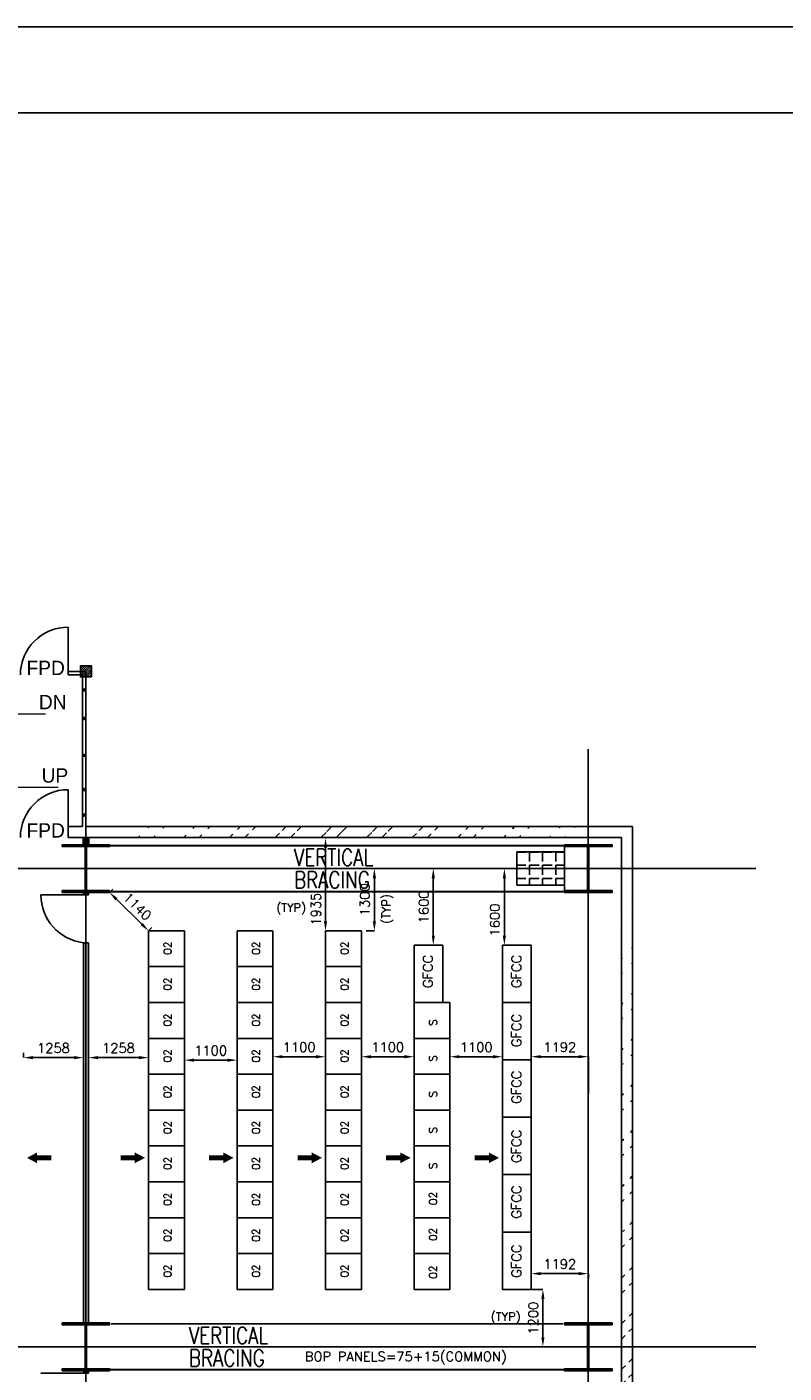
# Model space of a CAD drawing. Extents: x 361682 to 759535, y 756798 to 1113679.
# Tile 53 of 80: x 576693 to 592518, y 984009 to 1012161. Entities that reach past the tile are written whole.
import ezdxf

# ---------------------------------------------------------------- set-up
doc = ezdxf.new("R2010")
doc.units = 0
doc.header["$LTSCALE"] = 700
doc.header["$MEASUREMENT"] = 0
doc.header["$PDMODE"] = 2
doc.header["$PDSIZE"] = -1
doc.linetypes.add('CENTER', pattern=[2, 1.25, -0.25, 0.25, -0.25])
doc.layers.get('0').update_dxf_attribs({"linetype": 'CONTINUOUS'})
doc.layers.get('DEFPOINTS').update_dxf_attribs({"linetype": 'CONTINUOUS'})
for name, color, linetype in [('BRACING', 7, 'CONTINUOUS'), ('CEN', 2, 'CENTER'), ('COL', 1, 'CONTINUOUS'), ('DIM', 4, 'CONTINUOUS'), ('GRID', 9, 'CONTINUOUS'), ('HATCH', 1, 'CONTINUOUS'), ('LAYOUT', 4, 'CONTINUOUS'), ('PNL', 6, 'CONTINUOUS'), ('PNLDIM', 6, 'CONTINUOUS'), ('PNLTXT', 2, 'CONTINUOUS'), ('ROOM', 7, 'CONTINUOUS'), ('STAIR', 2, 'CONTINUOUS'), ('TEXT', 4, 'CONTINUOUS'), ('WALL', 7, 'CONTINUOUS'), ('WALLHATCH', 254, 'CONTINUOUS')]:
    doc.layers.add(name, color=color, linetype=linetype)
doc.styles.add('HTX11', font='O8111901')
doc.styles.add('ROMANS', font='romans.shx')
doc.styles.add('ROMANT', font='ROMANT')
doc.dimstyles.new('STANDARD$0', dxfattribs={"dimtxt": 200, "dimasz": 200, "dimexe": 0, "dimexo": 100, "dimgap": 100, "dimtad": 1, "dimdec": 0, "dimzin": 0, "dimdsep": 46, "dimtxsty": 'ROMANS', "dimcen": 0.09, "dimclrd": 256, "dimclre": 256, "dimclrt": 256, "dimadec": 0, "dimazin": 0, "dimtfac": 1, "dimtdec": 0, "dimtmove": 0, "dimatfit": 3, "dimfxl": 1, "dimtolj": 1, "dimtzin": 0, "dimlwd": -1, "dimlwe": -1, "dimarcsym": 0})
pattern_1 = [(0, (995316.982, 140144.124), (15.625, 31.25), [0, -31.25])]

# ---------------------------------------------------------------- blocks, each defined once
blk = doc.blocks.new('BORDER')
blk.add_line((1, 1), (0, 1))
blk = doc.blocks.new('*D1882')
at = {"layer": 'DEFPOINTS', "color": 0, "transparency": 16777216}
for p in [(577877, 990731), (576619, 990606), (577877, 990606)]:
    blk.add_point(p, dxfattribs=at)
at = {"layer": 'PNLDIM', "transparency": 16777216}
for p, q in [((576619, 990706), (576619, 990606)), ((576819, 990606), (577677, 990606)), ((577877, 990631), (577877, 990606))]:
    blk.add_line(p, q, dxfattribs=at)
for points in [[(576819, 990639), (576819, 990573), (576619, 990606)], [(577677, 990639), (577677, 990573), (577877, 990606)]]:
    blk.add_solid(points, dxfattribs=at)
at = {"layer": 'PNLDIM', "transparency": 16777216, "insert": (577248, 990806), "char_height": 200, "attachment_point": 5, "style": 'ROMANS'}
blk.add_mtext('\\A1;1258', dxfattribs=at)
blk = doc.blocks.new('*D1634')
at = {"layer": 'DEFPOINTS', "color": 0, "transparency": 16777216}
for p in [(587234, 990626), (588427, 990626), (588427, 989750)]:
    blk.add_point(p, dxfattribs=at)
at = {"layer": 'PNLDIM', "transparency": 16777216}
for p, q in [((587234, 990726), (587234, 990626)), ((587434, 990626), (588227, 990626)), ((588427, 989850), (588427, 990626))]:
    blk.add_line(p, q, dxfattribs=at)
for points in [[(587434, 990659), (587434, 990593), (587234, 990626)], [(588227, 990659), (588227, 990593), (588427, 990626)]]:
    blk.add_solid(points, dxfattribs=at)
at = {"layer": 'PNLDIM', "transparency": 16777216, "insert": (587831, 990826), "char_height": 200, "attachment_point": 5, "style": 'ROMANS'}
blk.add_mtext('\\A1;1192', dxfattribs=at)
blk = doc.blocks.new('*D1635')
at = {"layer": 'DEFPOINTS', "color": 0, "transparency": 16777216}
for p in [(586634, 990750), (585534, 990625), (585534, 990625)]:
    blk.add_point(p, dxfattribs=at)
at = {"layer": 'PNLDIM', "transparency": 16777216}
for p, q in [((585534, 990725), (585534, 990625)), ((586634, 990650), (586634, 990625)), ((586434, 990625), (585734, 990625))]:
    blk.add_line(p, q, dxfattribs=at)
for points in [[(585734, 990658), (585734, 990592), (585534, 990625)], [(586434, 990658), (586434, 990592), (586634, 990625)]]:
    blk.add_solid(points, dxfattribs=at)
at = {"layer": 'PNLDIM', "transparency": 16777216, "insert": (586084, 990825), "char_height": 200, "attachment_point": 5, "style": 'ROMANS'}
blk.add_mtext('\\A1;1100', dxfattribs=at)
blk = doc.blocks.new('*D1636')
at = {"layer": 'DEFPOINTS', "color": 0, "transparency": 16777216}
for p in [(583684, 990625), (583684, 990625), (584784, 990625)]:
    blk.add_point(p, dxfattribs=at)
at = {"layer": 'PNLDIM', "transparency": 16777216}
for p, q in [((583684, 990725), (583684, 990625)), ((584784, 990725), (584784, 990625)), ((584584, 990625), (583884, 990625))]:
    blk.add_line(p, q, dxfattribs=at)
for points in [[(583884, 990658), (583884, 990592), (583684, 990625)], [(584584, 990658), (584584, 990592), (584784, 990625)]]:
    blk.add_solid(points, dxfattribs=at)
at = {"layer": 'PNLDIM', "transparency": 16777216, "insert": (584234, 990825), "char_height": 200, "attachment_point": 5, "style": 'ROMANS'}
blk.add_mtext('\\A1;1100', dxfattribs=at)
blk = doc.blocks.new('*D1637')
at = {"layer": 'DEFPOINTS', "color": 0, "transparency": 16777216}
for p in [(581834, 990625), (581834, 990625), (582934, 990625)]:
    blk.add_point(p, dxfattribs=at)
at = {"layer": 'PNLDIM', "transparency": 16777216}
for p, q in [((581834, 990725), (581834, 990625)), ((582934, 990725), (582934, 990625)), ((582734, 990625), (582034, 990625))]:
    blk.add_line(p, q, dxfattribs=at)
for points in [[(582034, 990658), (582034, 990592), (581834, 990625)], [(582734, 990658), (582734, 990592), (582934, 990625)]]:
    blk.add_solid(points, dxfattribs=at)
at = {"layer": 'PNLDIM', "transparency": 16777216, "insert": (582384, 990825), "char_height": 200, "attachment_point": 5, "style": 'ROMANS'}
blk.add_mtext('\\A1;1100', dxfattribs=at)
blk = doc.blocks.new('*D1638')
at = {"layer": 'DEFPOINTS', "color": 0, "transparency": 16777216}
for p in [(579984, 990625), (579984, 990554), (581084, 990625)]:
    blk.add_point(p, dxfattribs=at)
at = {"layer": 'PNLDIM', "transparency": 16777216}
for p, q in [((579984, 990525), (579984, 990554)), ((580884, 990554), (580184, 990554)), ((581084, 990525), (581084, 990554))]:
    blk.add_line(p, q, dxfattribs=at)
for points in [[(580184, 990587), (580184, 990520), (579984, 990554)], [(580884, 990587), (580884, 990520), (581084, 990554)]]:
    blk.add_solid(points, dxfattribs=at)
at = {"layer": 'PNLDIM', "transparency": 16777216, "insert": (580534, 990754), "char_height": 200, "attachment_point": 5, "style": 'ROMANS'}
blk.add_mtext('\\A1;1100', dxfattribs=at)
blk = doc.blocks.new('*D1639')
at = {"layer": 'DEFPOINTS', "color": 0, "transparency": 16777216}
for p in [(578422, 994059), (578422, 994059), (579234, 993259)]:
    blk.add_point(p, dxfattribs=at)
at = {"layer": 'PNLDIM', "transparency": 16777216}
for p, q in [((578492, 994131), (578422, 994059)), ((579092, 993400), (578564, 993919)), ((579304, 993331), (579234, 993259))]:
    blk.add_line(p, q, dxfattribs=at)
for points in [[(578588, 993943), (578541, 993895), (578422, 994059)], [(579115, 993424), (579068, 993376), (579234, 993259)]]:
    blk.add_solid(points, dxfattribs=at)
at = {"layer": 'PNLDIM', "transparency": 16777216, "insert": (579002, 993769), "char_height": 200, "attachment_point": 5, "rotation": 315.4441, "style": 'ROMANS'}
blk.add_mtext('\\A1;1140', dxfattribs=at)
blk = doc.blocks.new('*D1640')
at = {"layer": 'DEFPOINTS', "color": 0, "transparency": 16777216}
for p in [(583584, 994559), (583955, 994559), (583684, 993259)]:
    blk.add_point(p, dxfattribs=at)
at = {"layer": 'PNLDIM', "transparency": 16777216}
for p, q in [((583684, 994559), (583955, 994559)), ((583955, 993459), (583955, 994359)), ((583784, 993259), (583955, 993259))]:
    blk.add_line(p, q, dxfattribs=at)
for points in [[(583921, 994359), (583988, 994359), (583955, 994559)], [(583921, 993459), (583988, 993459), (583955, 993259)]]:
    blk.add_solid(points, dxfattribs=at)
at = {"layer": 'PNLDIM', "transparency": 16777216, "insert": (583755, 993909), "char_height": 200, "attachment_point": 5, "rotation": 90, "style": 'ROMANS'}
blk.add_mtext('\\A1;1300', dxfattribs=at)
blk = doc.blocks.new('*D1641')
at = {"layer": 'DEFPOINTS', "color": 0, "transparency": 16777216}
for p in [(582834, 995194), (582934, 995194), (582934, 993259)]:
    blk.add_point(p, dxfattribs=at)
at = {"layer": 'PNLDIM', "transparency": 16777216}
for p, q in [((582934, 995194), (582934, 995194)), ((582934, 993459), (582934, 994994)), ((583034, 993259), (582934, 993259))]:
    blk.add_line(p, q, dxfattribs=at)
for points in [[(582901, 994994), (582968, 994994), (582934, 995194)], [(582901, 993459), (582968, 993459), (582934, 993259)]]:
    blk.add_solid(points, dxfattribs=at)
at = {"layer": 'PNLDIM', "transparency": 16777216, "insert": (582734, 993711), "char_height": 200, "attachment_point": 5, "rotation": 90, "style": 'ROMANS'}
blk.add_mtext('\\A1;1935', dxfattribs=at)
blk = doc.blocks.new('*D1642')
at = {"layer": 'DEFPOINTS', "color": 0, "transparency": 16777216}
for p in [(577977, 990731), (577977, 990606), (579234, 990606)]:
    blk.add_point(p, dxfattribs=at)
at = {"layer": 'PNLDIM', "transparency": 16777216}
for p, q in [((579234, 990706), (579234, 990606)), ((577977, 990631), (577977, 990606)), ((579034, 990606), (578177, 990606))]:
    blk.add_line(p, q, dxfattribs=at)
for points in [[(578177, 990639), (578177, 990573), (577977, 990606)], [(579034, 990639), (579034, 990573), (579234, 990606)]]:
    blk.add_solid(points, dxfattribs=at)
at = {"layer": 'PNLDIM', "transparency": 16777216, "insert": (578606, 990806), "char_height": 200, "attachment_point": 5, "style": 'ROMANS'}
blk.add_mtext('\\A1;1258', dxfattribs=at)
blk = doc.blocks.new('*D1643')
at = {"layer": 'DEFPOINTS', "color": 0, "transparency": 16777216}
for p in [(586672, 994559), (586672, 994559), (586672, 992959)]:
    blk.add_point(p, dxfattribs=at)
at = {"layer": 'PNLDIM', "transparency": 16777216}
for p, q in [((586772, 994559), (586672, 994559)), ((586672, 993159), (586672, 994359)), ((586772, 992959), (586672, 992959))]:
    blk.add_line(p, q, dxfattribs=at)
for points in [[(586639, 994359), (586705, 994359), (586672, 994559)], [(586639, 993159), (586705, 993159), (586672, 992959)]]:
    blk.add_solid(points, dxfattribs=at)
at = {"layer": 'PNLDIM', "transparency": 16777216, "insert": (586472, 993483), "char_height": 200, "attachment_point": 5, "rotation": 90, "style": 'ROMANS'}
blk.add_mtext('\\A1;1600', dxfattribs=at)
blk = doc.blocks.new('*D1644')
at = {"layer": 'DEFPOINTS', "color": 0, "transparency": 16777216}
for p in [(588427, 986089), (588427, 985884), (587234, 985759)]:
    blk.add_point(p, dxfattribs=at)
at = {"layer": 'PNLDIM', "transparency": 16777216}
for p, q in [((587234, 985859), (587234, 986089)), ((587434, 986089), (588227, 986089)), ((588427, 985984), (588427, 986089))]:
    blk.add_line(p, q, dxfattribs=at)
for points in [[(587434, 986122), (587434, 986056), (587234, 986089)], [(588227, 986122), (588227, 986056), (588427, 986089)]]:
    blk.add_solid(points, dxfattribs=at)
at = {"layer": 'PNLDIM', "transparency": 16777216, "insert": (587831, 986289), "char_height": 200, "attachment_point": 5, "style": 'ROMANS'}
blk.add_mtext('\\A1;1192', dxfattribs=at)
blk = doc.blocks.new('*D1865')
at = {"layer": 'DEFPOINTS', "color": 0, "transparency": 16777216}
for p in [(586931, 985759), (587477, 985759), (586831, 984559)]:
    blk.add_point(p, dxfattribs=at)
at = {"layer": 'PNLDIM', "transparency": 16777216}
for p, q in [((587031, 985759), (587477, 985759)), ((587477, 984759), (587477, 985559)), ((586931, 984559), (587477, 984559))]:
    blk.add_line(p, q, dxfattribs=at)
for points in [[(587444, 985559), (587511, 985559), (587477, 985759)], [(587444, 984759), (587511, 984759), (587477, 984559)]]:
    blk.add_solid(points, dxfattribs=at)
at = {"layer": 'PNLDIM', "transparency": 16777216, "insert": (587277, 985159), "char_height": 200, "attachment_point": 5, "rotation": 90, "style": 'ROMANS'}
blk.add_mtext('\\A1;1200', dxfattribs=at)
blk = doc.blocks.new('*D1866')
at = {"layer": 'DEFPOINTS', "color": 0, "transparency": 16777216}
for p in [(585187, 994559), (585187, 994559), (585187, 992959)]:
    blk.add_point(p, dxfattribs=at)
at = {"layer": 'PNLDIM', "transparency": 16777216}
for p, q in [((585087, 994559), (585187, 994559)), ((585187, 993159), (585187, 994359)), ((585087, 992959), (585187, 992959))]:
    blk.add_line(p, q, dxfattribs=at)
for points in [[(585153, 994359), (585220, 994359), (585187, 994559)], [(585153, 993159), (585220, 993159), (585187, 992959)]]:
    blk.add_solid(points, dxfattribs=at)
at = {"layer": 'PNLDIM', "transparency": 16777216, "insert": (584987, 993759), "char_height": 200, "attachment_point": 5, "rotation": 90, "style": 'ROMANS'}
blk.add_mtext('\\A1;1600', dxfattribs=at)
blk = doc.blocks.new('A$C459100B9')
at = {"layer": 'COL'}
h = blk.add_hatch(dxfattribs=at)
h.set_pattern_fill('ANSI31', color=256, scale=200, angle=180, style=0)
h.set_pattern_definition([(225, (-560004.63, -115195.517), (17.6776695, -17.6776695), [])])
h.paths.add_polyline_path([(495, 500), (0, 500), (0, 460), (14, 460), (495, 460)])
h.paths.add_polyline_path([(0, 500), (-495, 500), (-495, 460), (0, 460)])
h.paths.add_polyline_path([(14, 460), (0, 460), (0, 0), (14, 0)])
h.paths.add_polyline_path([(0, 460), (-14, 460), (-14, 0), (0, 0)])
h.paths.add_polyline_path([(14, 0), (0, 0), (0, -460), (14, -460)])
h.paths.add_polyline_path([(0, 0), (-14, 0), (-14, -460), (0, -460)])
h.paths.add_polyline_path([(495, -460), (0, -460), (0, -500), (495, -500)])
h.paths.add_polyline_path([(0, -460), (-14, -460), (-495, -460), (-495, -500), (0, -500)])
at = {"layer": 'CEN'}
for p, q in [((0, 500), (0, -500)), ((192, 0), (-192, 0))]:
    blk.add_line(p, q, dxfattribs=at)
at = {"layer": 'COL'}
for points in [[(-495, 500), (495, 500), (495, 460), (-495, 460)], [(-14, 460), (14, 460), (14, -460), (-14, -460)], [(-495, -460), (495, -460), (495, -500), (-495, -500)]]:
    blk.add_lwpolyline(points, close=True, dxfattribs=at)
blk = doc.blocks.new('A$C021D3BAE')
at = {"layer": 'DIM'}
blk.add_blockref('A$C459100B9', (0, 0), dxfattribs=at)

msp = doc.modelspace()

# ---------------------------------------------------------------- hatches: boundary and pattern name
h = msp.add_hatch()
h.set_pattern_fill('ANSI32', color=256, scale=1800, style=0)
h.set_pattern_definition([(45, (407251.04, 814849.2), (-477.297, 477.297), []), (45, (407569.2, 814849.2), (-477.297, 477.297), [])])
edge = h.paths.add_edge_path()
edge.add_line((578041.8, 995439.5), (589141.8, 995439.5))
edge.add_line((577556.8, 995209.5), (588911.8, 995209.5))
h = msp.add_hatch()
h.set_pattern_fill('ANSI32', color=256, scale=1800, style=0)
h.set_pattern_definition([(45, (407461.04, 814834.2), (-477.297, 477.297), []), (45, (407779.2, 814834.2), (-477.297, 477.297), [])])
edge = h.paths.add_edge_path()
edge.add_line((589121.8, 963194.5), (589121.8, 995194.5))
edge.add_line((589351.8, 963424.5), (589351.8, 995424.5))
at = {"layer": 'COL'}
h = msp.add_hatch(dxfattribs=at)
h.set_pattern_fill('ANSI31', color=1, scale=250, angle=180, style=0)
h.set_pattern_definition([(225, (574461.79, 993449.5), (22.09709, -22.09709), [])])
h.paths.add_polyline_path([(578041.8, 998569.5), (578041.8, 998799.5), (577811.8, 998799.5), (577811.8, 998569.5)])
at = {"layer": 'WALLHATCH'}
h = msp.add_hatch(dxfattribs=at)
h.set_pattern_fill('DOTS', color=2, scale=500)
h.set_pattern_definition(pattern_1)
h.paths.add_polyline_path([(577926.8, 995209.5), (577869.3, 995209.5), (577869.3, 995059.5), (577926.8, 995059.5)])
h.paths.add_polyline_path([(577984.3, 995209.5), (577926.8, 995209.5), (577926.8, 995059.5), (577984.3, 995059.5)])
h = msp.add_hatch(dxfattribs=at)
h.set_pattern_fill('ANGLE', color=30, scale=1000, angle=-90)
h.set_pattern_definition([(270, (-267778.2, 544179.72), (275, -5e-14), [200, -75]), (360, (-267778.2, 544179.72), (7e-14, 275), [200, -75])])
h.paths.add_polyline_path([(586931.8, 994209.5), (586931.8, 994909.5), (587931.8, 994909.5), (587931.8, 994209.5)])
h = msp.add_hatch(dxfattribs=at)
h.set_pattern_fill('DOTS', color=2, scale=500)
h.set_pattern_definition(pattern_1)
h.paths.add_polyline_path([(577926.8, 994059.5), (577876.8, 994059.5), (577876.8, 994009.5), (577926.8, 994009.5)])
h.paths.add_polyline_path([(577976.8, 994059.5), (577926.8, 994059.5), (577926.8, 994009.5), (577976.8, 994009.5)])
h = msp.add_hatch(dxfattribs=at)
h.set_pattern_fill('DOTS', color=2, scale=500)
h.set_pattern_definition(pattern_1)
h.paths.add_polyline_path([(577926.8, 993009.5), (577876.8, 993009.5), (577876.8, 985059.5), (577926.8, 985059.5)])
h.paths.add_polyline_path([(577976.8, 993009.5), (577926.8, 993009.5), (577926.8, 985059.5), (577976.8, 985059.5)])
h = msp.add_hatch(dxfattribs=at)
h.set_pattern_fill('DOTS', color=2, scale=500)
h.set_pattern_definition(pattern_1)
h.paths.add_polyline_path([(577926.8, 984059.5), (577876.8, 984059.5), (577876.8, 984009.5), (577926.8, 984009.5)])
h.paths.add_polyline_path([(577976.8, 984059.5), (577926.8, 984059.5), (577926.8, 984009.5), (577976.8, 984009.5)])

# ---------------------------------------------------------------- linework, layer by layer
msp.add_line((664804, 1010360.9), (490054, 1010360.9))
msp.add_lwpolyline([(666604, 1012160.9), (488254, 1012160.9), (488254, 886010.9), (666604, 886010.9)], close=True)
at = {"layer": 'BRACING', "const_width": 40}
for points in [[(578421.8, 995039.5), (587931.8, 995039.5)], [(578421.8, 994079.5), (587931.8, 994079.5)], [(578447.8, 985039.5), (587900.3, 985039.5)], [(578432.5, 984079.5), (587911.1, 984079.5)]]:
    msp.add_lwpolyline(points, dxfattribs=at)
at = {"layer": 'COL'}
msp.add_lwpolyline([(577811.8, 998799.5), (578041.8, 998799.5), (578041.8, 998569.5), (577811.8, 998569.5)], close=True, dxfattribs=at)
at = {"layer": 'GRID'}
for p, q in [((577926.8, 931735), (577926.8, 997057.2)), ((588426.8, 931735), (588426.8, 997057.2)), ((591926.8, 994559.5), (551626.8, 994559.5)), ((591926.8, 984559.5), (551626.8, 984559.5))]:
    msp.add_line(p, q, dxfattribs=at)
at = {"layer": 'GRID', "color": 4}
msp.add_line((586931.8, 994209.5), (586931.8, 994909.5), dxfattribs=at)
at = {"layer": 'HATCH', "const_width": 37.5}
for points in [[(577889.3, 998314, 1), (577889.3, 998276.5, 1)], [(577889.3, 997718.9, 1), (577889.3, 997681.4, 1)], [(577889.3, 996945.4, 1), (577889.3, 996907.9, 1)], [(577889.3, 996231.5, 1), (577889.3, 996194, 1)], [(577889.3, 995696, 1), (577889.3, 995658.5, 1)]]:
    msp.add_lwpolyline(points, format="xyb", close=True, dxfattribs=at)
at = {"layer": 'LAYOUT', "color": 7}
for p, q in [((587931.8, 995019.5), (587931.8, 994099.5)), ((577869.3, 984059.5), (577984.3, 984059.5)), ((577926.8, 984009.5), (577926.8, 984059.5))]:
    msp.add_line(p, q, dxfattribs=at)
at = {"layer": 'LAYOUT', "color": 6}
for p, q in [((577869.3, 994059.5), (577984.3, 994059.5)), ((577984.3, 994059.5), (577869.3, 994059.5)), ((577869.3, 993009.5), (577976.8, 993009.5))]:
    msp.add_line(p, q, dxfattribs=at)
at = {"layer": 'LAYOUT', "color": 6, "flags": 128}
for points in [[(577976.8, 994009.5), (576984.3, 994009.5)], [(577976.8, 984059.5), (577976.8, 984009.5), (576984.3, 984009.5)]]:
    msp.add_lwpolyline(points, dxfattribs=at)
at = {"layer": 'LAYOUT', "color": 6}
msp.add_arc((577996.2, 994013.4), 1011.9, 180.22293, 262.79473, dxfattribs=at)
at = {"layer": 'PNL', "color": 2}
for p, q in [((579234.3, 985759.5), (579234.3, 993259.5)), ((579984.3, 993259.5), (579234.3, 993259.5)), ((579984.3, 985759.5), (579984.3, 993259.5)), ((581084.3, 985759.5), (581084.3, 993259.5)), ((581834.3, 993259.5), (581084.3, 993259.5)), ((581834.3, 985759.5), (581834.3, 993259.5)), ((582934.3, 985759.5), (582934.3, 993259.5)), ((583684.3, 993259.5), (582934.3, 993259.5)), ((583684.3, 985759.5), (583684.3, 993259.5)), ((584784.3, 985759.5), (584784.3, 992959.5)), ((584784.3, 992959.5), (585384.3, 992959.5)), ((586634.3, 992959.5), (586634.3, 985759.5)), ((586634.3, 992959.5), (587234.3, 992959.5)), ((587234.3, 985759.5), (587234.3, 992959.5)), ((579984.3, 992509.5), (579234.3, 992509.5)), ((581834.3, 992509.5), (581084.3, 992509.5)), ((583684.3, 992509.5), (582934.3, 992509.5)), ((579984.3, 991759.5), (579234.3, 991759.5)), ((581834.3, 991759.5), (581084.3, 991759.5)), ((583684.3, 991759.5), (582934.3, 991759.5)), ((584784.3, 991759.5), (585534.3, 991759.5)), ((585534.3, 985759.5), (585534.3, 991759.5)), ((586634.3, 991759.5), (587234.3, 991759.5)), ((579984.3, 991009.5), (579234.3, 991009.5)), ((581834.3, 991009.5), (581084.3, 991009.5)), ((583684.3, 991009.5), (582934.3, 991009.5)), ((585534.3, 991009.5), (584784.3, 991009.5)), ((586634.3, 990559.5), (587234.3, 990559.5)), ((579984.3, 990259.5), (579234.3, 990259.5)), ((581834.3, 990259.5), (581084.3, 990259.5)), ((583684.3, 990259.5), (582934.3, 990259.5)), ((585534.3, 990259.5), (584784.3, 990259.5)), ((579984.3, 989509.5), (579234.3, 989509.5)), ((581834.3, 989509.5), (581084.3, 989509.5)), ((583684.3, 989509.5), (582934.3, 989509.5)), ((585534.3, 989509.5), (584784.3, 989509.5)), ((586634.3, 989359.5), (587234.3, 989359.5)), ((579984.3, 988759.5), (579234.3, 988759.5)), ((581834.3, 988759.5), (581084.3, 988759.5)), ((583684.3, 988759.5), (582934.3, 988759.5)), ((585534.3, 988759.5), (584784.3, 988759.5)), ((586634.3, 988159.5), (587234.3, 988159.5)), ((579984.3, 988009.5), (579234.3, 988009.5)), ((581834.3, 988009.5), (581084.3, 988009.5)), ((583684.3, 988009.5), (582934.3, 988009.5)), ((585534.3, 988009.5), (584784.3, 988009.5)), ((579984.3, 987259.5), (579234.3, 987259.5)), ((581834.3, 987259.5), (581084.3, 987259.5)), ((583684.3, 987259.5), (582934.3, 987259.5)), ((585534.3, 987259.5), (584784.3, 987259.5)), ((586634.3, 986959.5), (587234.3, 986959.5)), ((579984.3, 986509.5), (579234.3, 986509.5)), ((581834.3, 986509.5), (581084.3, 986509.5)), ((583684.3, 986509.5), (582934.3, 986509.5)), ((585384.3, 986509.5), (584784.3, 986509.5)), ((585534.3, 986509.5), (584784.3, 986509.5)), ((579984.3, 985759.5), (579234.3, 985759.5)), ((581834.3, 985759.5), (581084.3, 985759.5)), ((583684.3, 985759.5), (582934.3, 985759.5)), ((585384.3, 985759.5), (584784.3, 985759.5)), ((585534.3, 985759.5), (584784.3, 985759.5)), ((586634.3, 985759.5), (587234.3, 985759.5))]:
    msp.add_line(p, q, dxfattribs=at)
at = {"layer": 'PNL', "color": 60}
msp.add_line((585384.3, 992959.5), (585384.3, 991759.5), dxfattribs=at)
at = {"layer": 'PNL', "color": 7}
for points in [[(576692.9, 988510.8, 0, 225, 0), (576906.2, 988510.8, 225, 225, 0)], [(579160.7, 988510.8, 0, 225, 0), (578947.4, 988510.8, 225, 225, 0)], [(581010.7, 988510.8, 0, 225, 0), (580797.4, 988510.8, 225, 225, 0)], [(582860.7, 988510.8, 0, 225, 0), (582647.4, 988510.8, 225, 225, 0)], [(584710.7, 988510.8, 0, 225, 0), (584497.4, 988510.8, 225, 225, 0)], [(586560.7, 988510.8, 0, 225, 0), (586347.4, 988510.8, 225, 225, 0)]]:
    msp.add_lwpolyline(points, format="xyseb", dxfattribs=at)
at = {"layer": 'PNL', "color": 7, "const_width": 100}
for points in [[(576906.2, 988510.8), (577203.3, 988510.8)], [(578947.4, 988510.8), (578650.2, 988510.8)], [(580797.4, 988510.8), (580500.2, 988510.8)], [(582647.4, 988510.8), (582350.2, 988510.8)], [(584497.4, 988510.8), (584200.2, 988510.8)], [(586347.4, 988510.8), (586050.2, 988510.8)]]:
    msp.add_lwpolyline(points, dxfattribs=at)
at = {"layer": 'ROOM', "color": 7}
msp.add_line((577869.3, 984059.5), (577984.3, 984059.5), dxfattribs=at)
at = {"layer": 'STAIR', "linetype": 'Continuous', "flags": 128}
for points in [[(576332.1, 997792, 0, 150, 0), (576686.8, 997792, 25, 25, 0), (577083.7, 997792, 25, 25, 0)], [(576438.2, 996257, 0, 150, 0), (576792.9, 996257, 25, 25, 0), (577351.5, 996257, 25, 25, 0)]]:
    msp.add_lwpolyline(points, format="xyseb", dxfattribs=at)
at = {"layer": 'WALL'}
for p, q in [((577556.8, 998609.5), (577556.8, 999609.5)), ((577556.8, 998684.5), (577926.8, 998684.5)), ((577556.8, 998609.5), (577851.8, 998609.5)), ((577851.8, 998609.5), (577851.8, 995439.5)), ((577926.8, 998684.5), (577926.8, 995439.5)), ((577556.8, 995209.5), (577556.8, 996209.5)), ((577556.8, 995439.5), (577851.8, 995439.5)), ((577926.8, 995439.5), (589351.8, 995439.5)), ((589351.8, 963439.5), (589351.8, 995439.5)), ((577556.8, 995209.5), (589121.8, 995209.5)), ((589121.8, 963209.5), (589121.8, 995209.5)), ((577869.3, 995059.5), (577984.3, 995059.5)), ((577926.8, 994009.5), (577926.8, 994099.5)), ((577926.8, 985059.5), (577926.8, 993009.5))]:
    msp.add_line(p, q, dxfattribs=at)
at = {"layer": 'WALL', "color": 60}
for p, q in [((577869.3, 995059.5), (577869.3, 995209.5)), ((577984.3, 995059.5), (577984.3, 995209.5)), ((577869.3, 995059.5), (577984.3, 995059.5)), ((577876.8, 994009.5), (577876.8, 994059.5)), ((577876.8, 994059.5), (577976.8, 994059.5)), ((577976.8, 994009.5), (577976.8, 994059.5)), ((577876.8, 985059.5), (577876.8, 993009.5)), ((577876.8, 993009.5), (577976.8, 993009.5)), ((577976.8, 985059.5), (577976.8, 993009.5)), ((577869.3, 985059.5), (577984.3, 985059.5)), ((577876.8, 985059.5), (577976.8, 985059.5)), ((577876.8, 984009.5), (577876.8, 984059.5)), ((577876.8, 984059.5), (577976.8, 984059.5)), ((577976.8, 984059.5), (577976.8, 984009.5))]:
    msp.add_line(p, q, dxfattribs=at)
at = {"layer": 'WALL'}
for centre in [(577556.8, 998609.5), (577556.8, 995209.5)]:
    msp.add_arc(centre, 1000, 90, 180, dxfattribs=at)
at = {"layer": 'WALLHATCH', "color": 4}
for p, q in [((587931.8, 994909.5), (586931.8, 994909.5)), ((587931.8, 994209.5), (586931.8, 994209.5))]:
    msp.add_line(p, q, dxfattribs=at)

# ---------------------------------------------------------------- block references
at = {"xscale": 178350, "yscale": 126150, "zscale": 178350}
msp.add_blockref('BORDER', (488254, 886010.9), dxfattribs=at)
for p in [(577926.8, 994559.5), (588426.8, 994559.5), (577926.8, 984559.5), (588426.8, 984559.5)]:
    msp.add_blockref('A$C021D3BAE', p)

# ---------------------------------------------------------------- texts
at = {"layer": 'PNL', "lineweight": 25, "style": 'ROMANT'}
msp.add_text('BOP PANELS=75+15(COMMON)', height=200, dxfattribs=at).set_placement((582503.2, 984256.9))
at = {"layer": 'PNLDIM', "color": 4, "lineweight": 25, "style": 'ROMANS'}
for p in [(581904.4, 993655.2), (586387.8, 985103.5)]:
    msp.add_text('(TYP)', height=175, dxfattribs=at).set_placement(p)
msp.add_text('(TYP)', height=175, rotation=90, dxfattribs=at).set_placement((584289, 993407))
at = {"layer": 'PNLTXT', "color": 2, "style": 'ROMANS'}
for s, p in [('02', (579711.6, 992757.3)), ('02', (581561.6, 992757.3)), ('02', (583411.6, 992757.3)), ('02', (579711.6, 992007.3)), ('02', (581561.6, 992007.3)), ('02', (583411.6, 992007.3)), ('02', (579711.6, 991257.3)), ('02', (581561.6, 991257.3)), ('02', (583411.6, 991257.3)), ('S', (585261.6, 991272.6)), ('02', (579711.6, 990507.3)), ('02', (581561.6, 990507.3)), ('02', (583411.6, 990507.3)), ('S', (585261.6, 990522.6)), ('02', (579711.6, 989757.3)), ('02', (581561.6, 989757.3)), ('02', (583411.6, 989757.3)), ('S', (585261.6, 989772.6)), ('02', (579711.6, 989007.3)), ('02', (581561.6, 989007.3)), ('02', (583411.6, 989007.3)), ('S', (585261.6, 989022.6)), ('02', (579711.6, 988257.3)), ('02', (581561.6, 988257.3)), ('02', (583411.6, 988257.3)), ('S', (585261.6, 988272.6)), ('02', (579711.6, 987507.3)), ('02', (581561.6, 987507.3)), ('02', (583411.6, 987507.3)), ('02', (585261.6, 987522.6)), ('02', (585261.6, 986772.6)), ('02', (579711.6, 986757.3)), ('02', (581561.6, 986757.3)), ('02', (583411.6, 986757.3)), ('02', (579711.6, 986007.3)), ('02', (581561.6, 986007.3)), ('02', (583411.6, 986007.3)), ('02', (585261.6, 985982.1))]:
    msp.add_text(s, height=160, rotation=90, dxfattribs=at).set_placement(p)
at = {"layer": 'PNLTXT', "color": 2, "ltscale": 1000, "char_height": 200, "width": 511.878, "attachment_point": 1, "rotation": 90, "style": 'ROMANS'}
for insert in [(584973.2, 992062.7), (586823.2, 992062.7), (586823.2, 990826.2), (586823.2, 989640.1), (586823.2, 988403.5), (586823.2, 987240.1), (586823.2, 986003.5)]:
    msp.add_mtext('GFCC', dxfattribs=dict(at, insert=insert))
at = {"layer": 'TEXT', "linetype": 'Continuous', "style": 'HTX11'}
for s, p in [('FPD', (576683.8, 998606.4)), ('DN', (576942.5, 997892)), ('UP', (576999.5, 996357)), ('FPD', (576683.8, 995207.8))]:
    msp.add_text(s, height=300, dxfattribs=at).set_placement(p)
at = {"layer": 'TEXT', "char_height": 350, "width": 1838.557, "attachment_point": 1, "line_spacing_factor": 0.805714, "style": 'ROMANS'}
for insert in [(582276.3, 994969.5), (580079.9, 984969.5)]:
    msp.add_mtext('{\\W0.8;VERTICAL BRACING}', dxfattribs=dict(at, insert=insert))

# ---------------------------------------------------------------- dimensions: what is measured, and where the dimension line sits
at = {"layer": 'PNLDIM', "color": 7}
for base, p1, p2, angle, picture, middle, dimtype in [((582934.3, 995194.5), (582934.3, 993259.5), (582834.3, 995194.5), 90, '*D1641', (582934.3, 993711), 160), ((583954.6, 994559.5), (583684.3, 993259.5), (583584.3, 994559.5), 90, '*D1640', (583954.6, 993909.5), 160), ((586672, 994559.5), (586672, 992959.5), (586672, 994559.5), 90, '*D1643', (586672, 993483), 160), ((578421.8, 994059.5), (579234.3, 993259.5), (578421.8, 994059.5), 135.44414, '*D1639', (578861.4, 993626.7), 161)]:
    dim = msp.add_linear_dim(base=base, p1=p1, p2=p2, angle=angle, dimstyle='STANDARD$0', override={"dimfxl": 0.5, "dimarcsym": 2}, dxfattribs=at)
    dim.commit()
    dim.dimension.update_dxf_attribs({"geometry": picture, "text_midpoint": middle, "dimtype": dimtype})
for base, p1, p2, angle, picture, middle in [((585186.7, 994559.5), (585186.7, 992959.5), (585186.7, 994559.5), 90, '*D1866', (584986.7, 993759.5)), ((577976.791107, 990606.1177215), (579234.291107, 990606.1177215), (577976.791107, 990731.1177215), 180, '*D1642', (578605.541107, 990806.1177215)), ((581834.3, 990624.8), (582934.3, 990624.8), (581834.3, 990624.8), 180, '*D1637', (582384.3, 990824.8)), ((583684.3, 990624.8), (584784.3, 990624.8), (583684.3, 990624.8), 180, '*D1636', (584234.3, 990824.8)), ((585534.3, 990624.8), (586634.3, 990749.8), (585534.3, 990624.8), 180, '*D1635', (586084.3, 990824.8)), ((588426.791107, 990626.0893244), (587234.291107, 990626.0893244), (588426.791107, 989749.8393244), 180, '*D1634', (587830.541107, 990826.0893244)), ((579984.3, 990553.6), (581084.3, 990624.8), (579984.3, 990624.8), 180, '*D1638', (580534.3, 990753.6)), ((588426.791107, 986089.0202496), (587234.291107, 985759.4987021), (588426.791107, 985884.4987021), 180, '*D1644', (587830.541107, 986289.0202496)), ((587477.4, 985759.5), (586831.3, 984559.5), (586931.3, 985759.5), 90, '*D1865', (587277.4, 985159.5))]:
    dim = msp.add_linear_dim(base=base, p1=p1, p2=p2, angle=angle, dimstyle='STANDARD$0', override={"dimfxl": 0.5, "dimarcsym": 2}, dxfattribs=at)
    dim.commit()
    dim.dimension.update_dxf_attribs({"geometry": picture, "text_midpoint": middle})
dim = msp.add_linear_dim(base=(577876.791107, 990606.1177215), p1=(576619.291107, 990606.1177215), p2=(577876.791107, 990731.1177215), dimstyle='STANDARD$0', override={"dimfxl": 0.5, "dimarcsym": 2}, dxfattribs=at)
dim.commit()
dim.dimension.update_dxf_attribs({"geometry": '*D1882', "text_midpoint": (577248.041107, 990806.1177215)})

doc.saveas('drawing.dxf')
